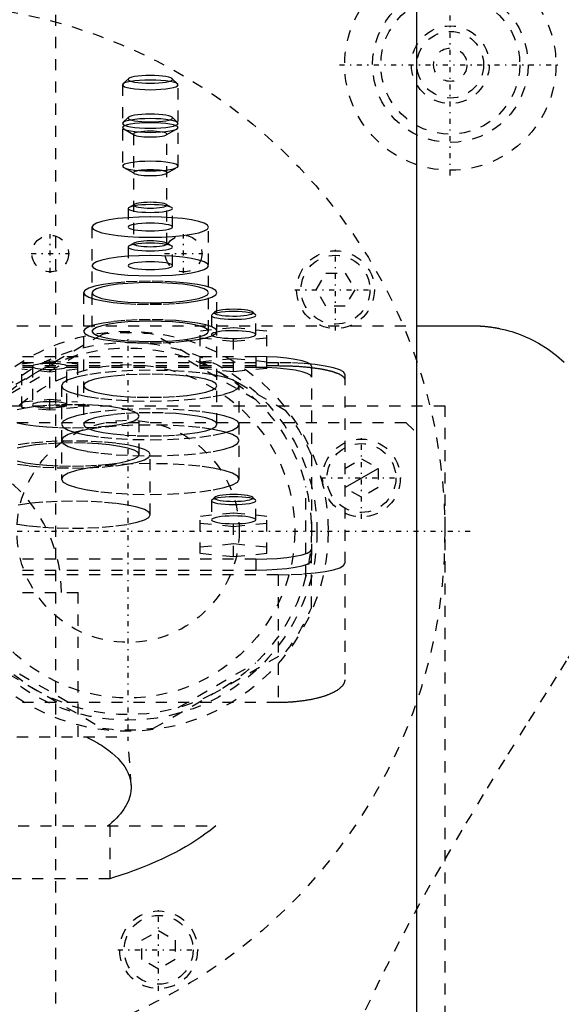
# Model space of a CAD drawing. Extents: x -120 to 120, y -136 to 719.
# Tile 8 of 11: x 9 to 58, y 257 to 346. Entities that reach past the tile are written whole.
import ezdxf

# ---------------------------------------------------------------- set-up
doc = ezdxf.new("R2010")
doc.units = 0
doc.linetypes.add('CENTER', pattern=[1.5, 0.45, -0.5, 0.05, -0.5])
doc.linetypes.add('DASHED', pattern=[2, 1, -1])
for name, color, linetype in [('AM_0', 7, 'CONTINUOUS'), ('AM_10', 7, 'CONTINUOUS'), ('AM_3', 7, 'DASHED'), ('AM_7', 7, 'CENTER')]:
    doc.layers.add(name, color=color, linetype=linetype)

msp = doc.modelspace()

# ---------------------------------------------------------------- linework, layer by layer
at = {"layer": 'AM_0', "color": 7, "linetype": 'CONTINUOUS'}
for p, q in [((45, 256.2), (45, 435.75)), ((45, 318.5), (50, 318.5))]:
    msp.add_line(p, q, dxfattribs=at)
msp.add_polyline3d([(50, 318.5, 0), (50.04, 318.5, 0), (50.121, 318.499, 0), (50.201, 318.498, 0), (50.241, 318.498, 0), (50.281, 318.497, 0), (50.362, 318.495, 0), (50.441, 318.492, 0), (50.521, 318.489, 0), (50.6, 318.485, 0), (50.679, 318.481, 0), (50.718, 318.479, 0), (50.757, 318.476, 0), (50.835, 318.471, 0), (50.912, 318.465, 0), (50.988, 318.459, 0), (51.064, 318.453, 0), (51.139, 318.446, 0), (51.176, 318.442, 0), (51.213, 318.438, 0), (51.287, 318.431, 0), (51.359, 318.423, 0), (51.395, 318.419, 0), (51.431, 318.414, 0), (51.502, 318.406, 0), (51.572, 318.397, 0), (51.606, 318.392, 0), (51.641, 318.387, 0), (51.708, 318.378, 0), (51.775, 318.368, 0), (51.841, 318.358, 0), (51.906, 318.348, 0), (51.97, 318.337, 0), (52.001, 318.332, 0), (52.032, 318.327, 0), (52.094, 318.316, 0), (52.154, 318.305, 0), (52.213, 318.294, 0), (52.271, 318.283, 0), (52.327, 318.272, 0), (52.355, 318.267, 0), (52.383, 318.261, 0), (52.437, 318.25, 0), (52.49, 318.239, 0), (52.673, 318.198, 0), (52.973, 318.126, 0), (53.257, 318.049, 0), (53.394, 318.01, 0), (53.528, 317.97, 0), (53.786, 317.887, 0), (54.033, 317.802, 0), (54.271, 317.714, 0), (54.498, 317.625, 0), (54.716, 317.534, 0), (54.822, 317.489, 0), (54.925, 317.443, 0), (55.126, 317.35, 0), (55.319, 317.257, 0), (55.412, 317.21, 0), (55.928, 316.933, 0), (56.802, 316.386, 0), (57.568, 315.812, 0), (58.251, 315.214, 0)], dxfattribs=at)
at = {"layer": 'AM_10', "color": 7, "linetype": 'CONTINUOUS'}
msp.add_line((38.5, 303.934), (41.5, 305.666), dxfattribs=at)
at = {"layer": 'AM_3', "color": 6, "linetype": 'DASHED'}
for p, q in [((12.5, -56.5), (12.5, 664.5)), ((19.031, 340.739), (18.539, 340.262)), ((23.461, 340.262), (22.969, 340.739)), ((18.5, 340.185), (18.5, 332.872)), ((23.5, 332.872), (23.5, 340.185)), ((19.031, 337.266), (18.539, 336.789)), ((23.461, 336.789), (22.969, 337.266)), ((18.61, 336.217), (19.566, 335.677)), ((22.434, 335.677), (23.39, 336.217)), ((19.5, 335.754), (19.5, 325.88)), ((22.5, 325.88), (22.5, 335.754)), ((18.61, 332.744), (19.566, 332.204)), ((22.434, 332.204), (23.39, 332.744)), ((19, 329.057), (19, 327.383)), ((19.566, 329.429), (19.088, 329.159)), ((22.912, 329.159), (22.434, 329.429)), ((23, 327.383), (23, 329.057)), ((15.75, 327.383), (15.75, 318.001)), ((26.25, 318.001), (26.25, 327.383)), ((19, 325.584), (19, 323.91)), ((19.566, 325.956), (19.088, 325.686)), ((22.912, 325.686), (22.434, 325.956)), ((23, 323.91), (23, 325.584)), ((35.94, 321.75), (36.806, 323.25)), ((36.806, 323.25), (38.538, 323.25)), ((38.538, 323.25), (39.404, 321.75)), ((36.806, 320.25), (35.94, 321.75)), ((39.404, 321.75), (38.538, 320.25)), ((15, 321.474), (15, 309.63)), ((27, 309.63), (27, 321.474)), ((38.538, 320.25), (36.806, 320.25)), ((26.5, 319.432), (26.5, 317.709)), ((26.777, 319.732), (26.531, 319.493)), ((30.469, 319.493), (30.223, 319.732)), ((30.5, 317.709), (30.5, 319.432)), ((-45, 318.5), (45, 318.5)), ((28.5, 318.32), (25.5, 318.019)), ((28.5, 314.359), (28.5, 318.32)), ((31.5, 318.019), (28.5, 318.32)), ((16.704, 317.727), (4.796, 310.852)), ((33.204, 310.852), (21.296, 317.727)), ((25.5, 314.66), (25.5, 318.019)), ((25.5, 317.417), (28.5, 317.117)), ((28.5, 317.117), (31.5, 317.417)), ((31.5, 314.66), (31.5, 318.019)), ((-30.5, 315.733), (30.5, 315.733)), ((14.491, 315.872), (7.509, 311.841)), ((30.491, 311.841), (23.509, 315.872)), ((25.5, 315.262), (28.5, 315.563)), ((28.5, 315.563), (31.5, 315.262)), ((30.5, 315.733), (30.5, 314.748)), ((-32.5, 315.182), (32.5, 315.182)), ((-32.5, 314.91), (32.5, 314.91)), ((30.5, 314.748), (-30.5, 314.748)), ((9.45, 315.089), (11.95, 315.34)), ((9.45, 311.141), (9.45, 315.089)), ((10.4, 314.839), (10.4, 311.392)), ((11.95, 315.34), (14.45, 315.089)), ((11.95, 310.891), (11.95, 315.34)), ((13.5, 311.392), (13.5, 314.839)), ((14.45, 315.089), (14.45, 311.141)), ((28.5, 314.359), (25.5, 314.66)), ((31.5, 314.66), (28.5, 314.359)), ((32.5, 315.182), (32.5, 314.91)), ((35.5, 314.865), (35.5, 297.383)), ((11.95, 314.337), (9.45, 314.588)), ((14.45, 314.588), (11.95, 314.337)), ((38.5, 314.14), (38.5, 286.634)), ((13, 313.103), (13, 304.706)), ((29, 304.706), (29, 313.103)), ((-47.497, 311.3), (47.497, 311.3)), ((9.45, 311.642), (11.95, 311.893)), ((11.95, 310.891), (9.45, 311.141)), ((11.95, 311.893), (14.45, 311.642)), ((14.45, 311.141), (11.95, 310.891)), ((47.497, 311.3), (47.497, 218.3)), ((20, 306.91), (20, 310.357)), ((-43, 309.8), (44, 309.8)), ((44, 309.8), (45, 308.8)), ((21, 301.494), (21, 306.91)), ((38.5, 305.666), (40, 306.532)), ((40, 306.532), (41.5, 305.666)), ((41.5, 305.666), (41.5, 303.934)), ((35, 295.969), (35, 304.031)), ((40, 303.068), (38.5, 303.934)), ((41.5, 303.934), (40, 303.068)), ((26.5, 302.756), (26.5, 301.032)), ((26.777, 303.056), (26.531, 302.817)), ((30.469, 302.817), (30.223, 303.056)), ((30.5, 301.032), (30.5, 302.756)), ((28.5, 301.643), (25.5, 301.342)), ((25.5, 297.99), (25.5, 301.342)), ((28.5, 297.689), (28.5, 301.643)), ((31.5, 301.342), (28.5, 301.643)), ((31.5, 297.99), (31.5, 301.342)), ((25.5, 300.741), (28.5, 300.44)), ((28.5, 300.44), (31.5, 300.741)), ((25.5, 298.591), (28.5, 298.892)), ((28.5, 298.892), (31.5, 298.591)), ((28.5, 297.689), (25.5, 297.99)), ((31.5, 297.99), (28.5, 297.689)), ((35.5, 293.125), (35.5, 298.368)), ((30.5, 297.5), (-30.5, 297.5)), ((30.5, 297.5), (30.5, 296.515)), ((32.5, 296.081), (-32.5, 296.081)), ((-30.5, 296.515), (30.5, 296.515)), ((32.5, 296.081), (32.5, 284.586)), ((-14.5, 294.5), (14.5, 294.5)), ((14.5, 281.5), (14.5, 294.5)), ((4.796, 289.148), (16.704, 282.273)), ((21.296, 282.273), (33.204, 289.148)), ((7.509, 288.159), (14.491, 284.128)), ((23.509, 284.128), (30.491, 288.159)), ((32.5, 284.586), (-32.5, 284.586)), ((-19, 281.5), (19, 281.5)), ((19.272, 277.154), (19, 281.5)), ((-26.891, 273.5), (26.891, 273.5)), ((17.375, 273.5), (17.375, 268.733)), ((17.375, 268.733), (-17.375, 268.733)), ((20.25, 263.194), (21.75, 264.06)), ((21.75, 264.06), (23.25, 263.194)), ((20.25, 261.462), (20.25, 263.194)), ((23.25, 263.194), (23.25, 261.462)), ((21.75, 260.596), (20.25, 261.462)), ((23.25, 261.462), (21.75, 260.596))]:
    msp.add_line(p, q, dxfattribs=at)
for points in [[(18.5, 340.185), (18.548, 340.101), (18.69, 340.019), (18.921, 339.944), (19.232, 339.878), (19.611, 339.824), (20.043, 339.784), (20.512, 339.76), (21, 339.751), (21.488, 339.76), (21.957, 339.784), (22.389, 339.824), (22.768, 339.878), (23.079, 339.944), (23.31, 340.019), (23.452, 340.101), (23.5, 340.185), (23.452, 340.27), (23.31, 340.352), (23.079, 340.427), (22.768, 340.492), (22.389, 340.546), (21.957, 340.586), (21.488, 340.611), (21, 340.619), (20.512, 340.611), (20.043, 340.586), (19.611, 340.546), (19.232, 340.492), (18.921, 340.427), (18.69, 340.352), (18.548, 340.27)], [(19, 340.678), (19.038, 340.61), (19.152, 340.545), (19.337, 340.485), (19.586, 340.432), (19.889, 340.389), (20.235, 340.357), (20.61, 340.337), (21, 340.33), (21.39, 340.337), (21.765, 340.357), (22.111, 340.389), (22.414, 340.432), (22.663, 340.485), (22.848, 340.545), (22.962, 340.61), (23, 340.678), (22.962, 340.746), (22.848, 340.811), (22.663, 340.871), (22.414, 340.923), (22.111, 340.967), (21.765, 340.999), (21.39, 341.018), (21, 341.025), (20.61, 341.018), (20.235, 340.999), (19.889, 340.967), (19.586, 340.923), (19.337, 340.871), (19.152, 340.811), (19.038, 340.746)], [(18.5, 336.712), (18.548, 336.628), (18.69, 336.546), (18.921, 336.471), (19.232, 336.405), (19.611, 336.351), (20.043, 336.311), (20.512, 336.287), (21, 336.278), (21.488, 336.287), (21.957, 336.311), (22.389, 336.351), (22.768, 336.405), (23.079, 336.471), (23.31, 336.546), (23.452, 336.628), (23.5, 336.712), (23.452, 336.797), (23.31, 336.879), (23.079, 336.954), (22.768, 337.019), (22.389, 337.073), (21.957, 337.113), (21.488, 337.138), (21, 337.147), (20.512, 337.138), (20.043, 337.113), (19.611, 337.073), (19.232, 337.019), (18.921, 336.954), (18.69, 336.879), (18.548, 336.797)], [(18.5, 336.345), (18.548, 336.26), (18.69, 336.178), (18.921, 336.103), (19.232, 336.038), (19.611, 335.984), (20.043, 335.944), (20.512, 335.919), (21, 335.911), (21.488, 335.919), (21.957, 335.944), (22.389, 335.984), (22.768, 336.038), (23.079, 336.103), (23.31, 336.178), (23.452, 336.26), (23.5, 336.345), (23.452, 336.429), (23.31, 336.511), (23.079, 336.586), (22.768, 336.652), (22.389, 336.706), (21.957, 336.746), (21.488, 336.77), (21, 336.779), (20.512, 336.77), (20.043, 336.746), (19.611, 336.706), (19.232, 336.652), (18.921, 336.586), (18.69, 336.511), (18.548, 336.429)], [(19, 337.205), (19.038, 337.137), (19.152, 337.072), (19.337, 337.012), (19.586, 336.959), (19.889, 336.916), (20.235, 336.884), (20.61, 336.864), (21, 336.858), (21.39, 336.864), (21.765, 336.884), (22.111, 336.916), (22.414, 336.959), (22.663, 337.012), (22.848, 337.072), (22.962, 337.137), (23, 337.205), (22.962, 337.273), (22.848, 337.338), (22.663, 337.398), (22.414, 337.45), (22.111, 337.494), (21.765, 337.526), (21.39, 337.545), (21, 337.552), (20.61, 337.545), (20.235, 337.526), (19.889, 337.494), (19.586, 337.45), (19.337, 337.398), (19.152, 337.338), (19.038, 337.273)], [(19.5, 335.754), (19.529, 335.703), (19.614, 335.654), (19.753, 335.609), (19.939, 335.57), (20.167, 335.537), (20.426, 335.513), (20.707, 335.498), (21, 335.493), (21.293, 335.498), (21.574, 335.513), (21.833, 335.537), (22.061, 335.57), (22.247, 335.609), (22.386, 335.654), (22.471, 335.703), (22.5, 335.754), (22.471, 335.805), (22.386, 335.853), (22.247, 335.898), (22.061, 335.938), (21.833, 335.97), (21.574, 335.994), (21.293, 336.009), (21, 336.014), (20.707, 336.009), (20.426, 335.994), (20.167, 335.97), (19.939, 335.938), (19.753, 335.898), (19.614, 335.853), (19.529, 335.805)], [(18.5, 332.872), (18.548, 332.787), (18.69, 332.706), (18.921, 332.63), (19.232, 332.565), (19.611, 332.511), (20.043, 332.471), (20.512, 332.446), (21, 332.438), (21.488, 332.446), (21.957, 332.471), (22.389, 332.511), (22.768, 332.565), (23.079, 332.63), (23.31, 332.706), (23.452, 332.787), (23.5, 332.872), (23.452, 332.956), (23.31, 333.038), (23.079, 333.113), (22.768, 333.179), (22.389, 333.233), (21.957, 333.273), (21.488, 333.297), (21, 333.306), (20.512, 333.297), (20.043, 333.273), (19.611, 333.233), (19.232, 333.179), (18.921, 333.113), (18.69, 333.038), (18.548, 332.956)], [(19.5, 332.281), (19.529, 332.23), (19.614, 332.181), (19.753, 332.136), (19.939, 332.097), (20.167, 332.064), (20.426, 332.04), (20.707, 332.025), (21, 332.02), (21.293, 332.025), (21.574, 332.04), (21.833, 332.064), (22.061, 332.097), (22.247, 332.136), (22.386, 332.181), (22.471, 332.23), (22.5, 332.281), (22.471, 332.332), (22.386, 332.38), (22.247, 332.425), (22.061, 332.465), (21.833, 332.497), (21.574, 332.521), (21.293, 332.536), (21, 332.541), (20.707, 332.536), (20.426, 332.521), (20.167, 332.497), (19.939, 332.465), (19.753, 332.425), (19.614, 332.38), (19.529, 332.332)], [(19, 329.057), (19.038, 328.989), (19.152, 328.924), (19.337, 328.864), (19.586, 328.811), (19.889, 328.768), (20.235, 328.736), (20.61, 328.716), (21, 328.71), (21.39, 328.716), (21.765, 328.736), (22.111, 328.768), (22.414, 328.811), (22.663, 328.864), (22.848, 328.924), (22.962, 328.989), (23, 329.057), (22.962, 329.125), (22.848, 329.19), (22.663, 329.25), (22.414, 329.303), (22.111, 329.346), (21.765, 329.378), (21.39, 329.398), (21, 329.404), (20.61, 329.398), (20.235, 329.378), (19.889, 329.346), (19.586, 329.303), (19.337, 329.25), (19.152, 329.19), (19.038, 329.125)], [(19.5, 329.352), (19.529, 329.302), (19.614, 329.253), (19.753, 329.208), (19.939, 329.168), (20.167, 329.136), (20.426, 329.112), (20.707, 329.097), (21, 329.092), (21.293, 329.097), (21.574, 329.112), (21.833, 329.136), (22.061, 329.168), (22.247, 329.208), (22.386, 329.253), (22.471, 329.302), (22.5, 329.352), (22.471, 329.403), (22.386, 329.452), (22.247, 329.497), (22.061, 329.537), (21.833, 329.569), (21.574, 329.593), (21.293, 329.608), (21, 329.613), (20.707, 329.608), (20.426, 329.593), (20.167, 329.569), (19.939, 329.537), (19.753, 329.497), (19.614, 329.452), (19.529, 329.403)], [(15.75, 327.383), (15.851, 327.205), (16.15, 327.034), (16.635, 326.876), (17.288, 326.738), (18.083, 326.625), (18.991, 326.541), (19.976, 326.489), (21, 326.471), (22.024, 326.489), (23.009, 326.541), (23.917, 326.625), (24.712, 326.738), (25.365, 326.876), (25.85, 327.034), (26.149, 327.205), (26.25, 327.383), (26.149, 327.561), (25.85, 327.732), (25.365, 327.889), (24.712, 328.028), (23.917, 328.141), (23.009, 328.225), (22.024, 328.277), (21, 328.295), (19.976, 328.277), (18.991, 328.225), (18.083, 328.141), (17.288, 328.028), (16.635, 327.889), (16.15, 327.732), (15.851, 327.561)], [(19, 327.383), (19.038, 327.315), (19.152, 327.25), (19.337, 327.19), (19.586, 327.137), (19.889, 327.094), (20.235, 327.062), (20.61, 327.042), (21, 327.036), (21.39, 327.042), (21.765, 327.062), (22.111, 327.094), (22.414, 327.137), (22.663, 327.19), (22.848, 327.25), (22.962, 327.315), (23, 327.383), (22.962, 327.451), (22.848, 327.516), (22.663, 327.576), (22.414, 327.628), (22.111, 327.672), (21.765, 327.704), (21.39, 327.723), (21, 327.73), (20.61, 327.723), (20.235, 327.704), (19.889, 327.672), (19.586, 327.628), (19.337, 327.576), (19.152, 327.516), (19.038, 327.451)], [(19.5, 325.88), (19.529, 325.829), (19.614, 325.78), (19.753, 325.735), (19.939, 325.695), (20.167, 325.663), (20.426, 325.639), (20.707, 325.624), (21, 325.619), (21.293, 325.624), (21.574, 325.639), (21.833, 325.663), (22.061, 325.695), (22.247, 325.735), (22.386, 325.78), (22.471, 325.829), (22.5, 325.88), (22.471, 325.93), (22.386, 325.979), (22.247, 326.024), (22.061, 326.064), (21.833, 326.096), (21.574, 326.12), (21.293, 326.135), (21, 326.14), (20.707, 326.135), (20.426, 326.12), (20.167, 326.096), (19.939, 326.064), (19.753, 326.024), (19.614, 325.979), (19.529, 325.93)], [(19, 325.584), (19.038, 325.516), (19.152, 325.451), (19.337, 325.391), (19.586, 325.339), (19.889, 325.295), (20.235, 325.263), (20.61, 325.243), (21, 325.237), (21.39, 325.243), (21.765, 325.263), (22.111, 325.295), (22.414, 325.339), (22.663, 325.391), (22.848, 325.451), (22.962, 325.516), (23, 325.584), (22.962, 325.652), (22.848, 325.717), (22.663, 325.777), (22.414, 325.83), (22.111, 325.873), (21.765, 325.905), (21.39, 325.925), (21, 325.931), (20.61, 325.925), (20.235, 325.905), (19.889, 325.873), (19.586, 325.83), (19.337, 325.777), (19.152, 325.717), (19.038, 325.652)], [(15.75, 323.91), (15.851, 323.732), (16.15, 323.561), (16.635, 323.403), (17.288, 323.265), (18.083, 323.152), (18.991, 323.068), (19.976, 323.016), (21, 322.998), (22.024, 323.016), (23.009, 323.068), (23.917, 323.152), (24.712, 323.265), (25.365, 323.403), (25.85, 323.561), (26.149, 323.732), (26.25, 323.91), (26.149, 324.088), (25.85, 324.259), (25.365, 324.416), (24.712, 324.555), (23.917, 324.668), (23.009, 324.752), (22.024, 324.804), (21, 324.822), (19.976, 324.804), (18.991, 324.752), (18.083, 324.668), (17.288, 324.555), (16.635, 324.416), (16.15, 324.259), (15.851, 324.088)], [(19, 323.91), (19.038, 323.842), (19.152, 323.777), (19.337, 323.717), (19.586, 323.664), (19.889, 323.621), (20.235, 323.589), (20.61, 323.569), (21, 323.563), (21.39, 323.569), (21.765, 323.589), (22.111, 323.621), (22.414, 323.664), (22.663, 323.717), (22.848, 323.777), (22.962, 323.842), (23, 323.91), (22.962, 323.978), (22.848, 324.043), (22.663, 324.103), (22.414, 324.155), (22.111, 324.199), (21.765, 324.231), (21.39, 324.251), (21, 324.257), (20.61, 324.251), (20.235, 324.231), (19.889, 324.199), (19.586, 324.155), (19.337, 324.103), (19.152, 324.043), (19.038, 323.978)], [(15, 321.474), (15.115, 321.271), (15.457, 321.075), (16.011, 320.895), (16.757, 320.737), (17.667, 320.608), (18.704, 320.511), (19.829, 320.452), (21, 320.432), (22.171, 320.452), (23.296, 320.511), (24.333, 320.608), (25.243, 320.737), (25.989, 320.895), (26.543, 321.075), (26.885, 321.271), (27, 321.474), (26.885, 321.677), (26.543, 321.873), (25.989, 322.053), (25.243, 322.211), (24.333, 322.34), (23.296, 322.437), (22.171, 322.496), (21, 322.516), (19.829, 322.496), (18.704, 322.437), (17.667, 322.34), (16.757, 322.211), (16.011, 322.053), (15.457, 321.873), (15.115, 321.677)], [(15.75, 321.474), (15.851, 321.296), (16.15, 321.125), (16.635, 320.968), (17.288, 320.829), (18.083, 320.716), (18.991, 320.632), (19.976, 320.58), (21, 320.562), (22.024, 320.58), (23.009, 320.632), (23.917, 320.716), (24.712, 320.829), (25.365, 320.968), (25.85, 321.125), (26.149, 321.296), (26.25, 321.474), (26.149, 321.652), (25.85, 321.823), (25.365, 321.981), (24.712, 322.119), (23.917, 322.232), (23.009, 322.316), (22.024, 322.368), (21, 322.386), (19.976, 322.368), (18.991, 322.316), (18.083, 322.232), (17.288, 322.119), (16.635, 321.981), (16.15, 321.823), (15.851, 321.652)], [(15, 318.001), (15.115, 317.798), (15.457, 317.602), (16.011, 317.422), (16.757, 317.264), (17.667, 317.135), (18.704, 317.038), (19.829, 316.979), (21, 316.959), (22.171, 316.979), (23.296, 317.038), (24.333, 317.135), (25.243, 317.264), (25.989, 317.422), (26.543, 317.602), (26.885, 317.798), (27, 318.001), (26.885, 318.204), (26.543, 318.4), (25.989, 318.58), (25.243, 318.738), (24.333, 318.867), (23.296, 318.964), (22.171, 319.023), (21, 319.043), (19.829, 319.023), (18.704, 318.964), (17.667, 318.867), (16.757, 318.738), (16.011, 318.58), (15.457, 318.4), (15.115, 318.204)], [(15.75, 318.001), (15.851, 317.823), (16.15, 317.652), (16.635, 317.495), (17.288, 317.356), (18.083, 317.243), (18.991, 317.159), (19.976, 317.107), (21, 317.089), (22.024, 317.107), (23.009, 317.159), (23.917, 317.243), (24.712, 317.356), (25.365, 317.495), (25.85, 317.652), (26.149, 317.823), (26.25, 318.001), (26.149, 318.179), (25.85, 318.35), (25.365, 318.508), (24.712, 318.646), (23.917, 318.759), (23.009, 318.843), (22.024, 318.895), (21, 318.913), (19.976, 318.895), (18.991, 318.843), (18.083, 318.759), (17.288, 318.646), (16.635, 318.508), (16.15, 318.35), (15.851, 318.179)], [(13.5, 314.839), (13.47, 314.891), (13.382, 314.942), (13.239, 314.988), (13.046, 315.029), (12.811, 315.062), (12.543, 315.087), (12.252, 315.103), (11.95, 315.108), (11.648, 315.103), (11.357, 315.087), (11.089, 315.062), (10.854, 315.029), (10.661, 314.988), (10.518, 314.942), (10.43, 314.891), (10.4, 314.839), (10.43, 314.786), (10.518, 314.736), (10.661, 314.689), (10.854, 314.648), (11.089, 314.615), (11.357, 314.59), (11.648, 314.575), (11.95, 314.57), (12.252, 314.575), (12.543, 314.59), (12.811, 314.615), (13.046, 314.648), (13.239, 314.689), (13.382, 314.736), (13.47, 314.786)], [(13, 313.103), (13.154, 312.832), (13.609, 312.572), (14.348, 312.331), (15.343, 312.121), (16.555, 311.948), (17.939, 311.82), (19.439, 311.741), (21, 311.714), (22.561, 311.741), (24.061, 311.82), (25.445, 311.948), (26.657, 312.121), (27.652, 312.331), (28.391, 312.572), (28.846, 312.832), (29, 313.103), (28.846, 313.374), (28.391, 313.635), (27.652, 313.875), (26.657, 314.085), (25.445, 314.258), (24.061, 314.387), (22.561, 314.466), (21, 314.492), (19.439, 314.466), (17.939, 314.387), (16.555, 314.258), (15.343, 314.085), (14.348, 313.875), (13.609, 313.635), (13.154, 313.374)], [(15, 313.103), (15.115, 312.9), (15.457, 312.704), (16.011, 312.524), (16.757, 312.366), (17.667, 312.237), (18.704, 312.141), (19.829, 312.081), (21, 312.061), (22.171, 312.081), (23.296, 312.141), (24.333, 312.237), (25.243, 312.366), (25.989, 312.524), (26.543, 312.704), (26.885, 312.9), (27, 313.103), (26.885, 313.306), (26.543, 313.502), (25.989, 313.682), (25.243, 313.84), (24.333, 313.969), (23.296, 314.066), (22.171, 314.125), (21, 314.145), (19.829, 314.125), (18.704, 314.066), (17.667, 313.969), (16.757, 313.84), (16.011, 313.682), (15.457, 313.502), (15.115, 313.306)], [(13.5, 311.392), (13.47, 311.444), (13.382, 311.495), (13.239, 311.541), (13.046, 311.582), (12.811, 311.616), (12.543, 311.641), (12.252, 311.656), (11.95, 311.661), (11.648, 311.656), (11.357, 311.641), (11.089, 311.616), (10.854, 311.582), (10.661, 311.541), (10.518, 311.495), (10.43, 311.444), (10.4, 311.392), (10.43, 311.339), (10.518, 311.289), (10.661, 311.242), (10.854, 311.202), (11.089, 311.168), (11.357, 311.143), (11.648, 311.128), (11.95, 311.123), (12.252, 311.128), (12.543, 311.143), (12.811, 311.168), (13.046, 311.202), (13.239, 311.242), (13.382, 311.289), (13.47, 311.339)], [(13, 309.63), (13.154, 309.359), (13.609, 309.099), (14.348, 308.858), (15.343, 308.648), (16.555, 308.475), (17.939, 308.347), (19.439, 308.268), (21, 308.241), (22.561, 308.268), (24.061, 308.347), (25.445, 308.475), (26.657, 308.648), (27.652, 308.858), (28.391, 309.099), (28.846, 309.359), (29, 309.63), (28.846, 309.901), (28.391, 310.162), (27.652, 310.402), (26.657, 310.613), (25.445, 310.785), (24.061, 310.914), (22.561, 310.993), (21, 311.019), (19.439, 310.993), (17.939, 310.914), (16.555, 310.785), (15.343, 310.613), (14.348, 310.402), (13.609, 310.162), (13.154, 309.901)], [(15, 309.63), (15.115, 309.427), (15.457, 309.231), (16.011, 309.051), (16.757, 308.893), (17.667, 308.764), (18.704, 308.668), (19.829, 308.608), (21, 308.588), (22.171, 308.608), (23.296, 308.668), (24.333, 308.764), (25.243, 308.893), (25.989, 309.051), (26.543, 309.231), (26.885, 309.427), (27, 309.63), (26.885, 309.833), (26.543, 310.029), (25.989, 310.209), (25.243, 310.367), (24.333, 310.496), (23.296, 310.593), (22.171, 310.652), (21, 310.672), (19.829, 310.652), (18.704, 310.593), (17.667, 310.496), (16.757, 310.367), (16.011, 310.209), (15.457, 310.029), (15.115, 309.833)], [(13, 308.179), (13.154, 307.908), (13.609, 307.648), (14.348, 307.408), (15.343, 307.197), (16.555, 307.024), (17.939, 306.896), (19.439, 306.817), (21, 306.79), (22.561, 306.817), (24.061, 306.896), (25.445, 307.024), (26.657, 307.197), (27.652, 307.408), (28.391, 307.648), (28.846, 307.908), (29, 308.179), (28.846, 308.45), (28.391, 308.711), (27.652, 308.951), (26.657, 309.162), (25.445, 309.334), (24.061, 309.463), (22.561, 309.542), (21, 309.568), (19.439, 309.542), (17.939, 309.463), (16.555, 309.334), (15.343, 309.162), (14.348, 308.951), (13.609, 308.711), (13.154, 308.45)], [(13, 304.706), (13.154, 304.435), (13.609, 304.175), (14.348, 303.935), (15.343, 303.724), (16.555, 303.551), (17.939, 303.423), (19.439, 303.344), (21, 303.317), (22.561, 303.344), (24.061, 303.423), (25.445, 303.551), (26.657, 303.724), (27.652, 303.935), (28.391, 304.175), (28.846, 304.435), (29, 304.706), (28.846, 304.977), (28.391, 305.238), (27.652, 305.478), (26.657, 305.689), (25.445, 305.861), (24.061, 305.99), (22.561, 306.069), (21, 306.096), (19.439, 306.069), (17.939, 305.99), (16.555, 305.861), (15.343, 305.689), (14.348, 305.478), (13.609, 305.238), (13.154, 304.977)], [(30.5, 302.756), (30.462, 302.824), (30.348, 302.889), (30.163, 302.949), (29.914, 303.001), (29.611, 303.045), (29.265, 303.077), (28.89, 303.096), (28.5, 303.103), (28.11, 303.096), (27.735, 303.077), (27.389, 303.045), (27.086, 303.001), (26.837, 302.949), (26.652, 302.889), (26.538, 302.824), (26.5, 302.756), (26.538, 302.688), (26.652, 302.623), (26.837, 302.563), (27.086, 302.51), (27.389, 302.467), (27.735, 302.435), (28.11, 302.415), (28.5, 302.408), (28.89, 302.415), (29.265, 302.435), (29.611, 302.467), (29.914, 302.51), (30.163, 302.563), (30.348, 302.623), (30.462, 302.688)]]:
    msp.add_lwpolyline(points, close=True, dxfattribs=at)
for points in [[(28.5, 319.982), (28.142, 319.976), (27.798, 319.957), (27.485, 319.926), (27.214, 319.885), (26.998, 319.834)], [(30.223, 319.732), (30.128, 319.79), (29.968, 319.844), (29.751, 319.891), (29.484, 319.93), (29.179, 319.959), (28.846, 319.976), (28.5, 319.982)], [(26.531, 319.493), (26.5, 319.431), (26.533, 319.369), (26.63, 319.309), (26.786, 319.253), (26.998, 319.203)], [(28.5, 319.78), (28.104, 319.773), (27.725, 319.752), (27.375, 319.719), (27.07, 319.675), (26.822, 319.621), (26.64, 319.56), (26.531, 319.493)], [(26.777, 319.732), (26.75, 319.678), (26.779, 319.624), (26.862, 319.571), (26.999, 319.522)], [(26.998, 319.834), (26.861, 319.785), (26.777, 319.732)], [(26.998, 319.203), (27.294, 319.155), (27.637, 319.119), (28.016, 319.095), (28.415, 319.085), (28.817, 319.089), (29.206, 319.107), (29.567, 319.138), (29.884, 319.181), (30.145, 319.235), (30.34, 319.296), (30.459, 319.363), (30.5, 319.432)], [(26.999, 319.522), (27.205, 319.474), (27.463, 319.434), (27.761, 319.403), (28.089, 319.383), (28.432, 319.375), (28.778, 319.378), (29.114, 319.394), (29.425, 319.42), (29.7, 319.457), (29.927, 319.503), (30.099, 319.555), (30.208, 319.612), (30.25, 319.672), (30.223, 319.732)], [(30.5, 319.432), (30.462, 319.5), (30.348, 319.565), (30.163, 319.625), (29.914, 319.678), (29.611, 319.721), (29.265, 319.753), (28.89, 319.773), (28.5, 319.78)], [(28.5, 318.056), (28.12, 318.05), (27.754, 318.031), (27.416, 318.001), (27.116, 317.96), (26.867, 317.909), (26.678, 317.852), (26.554, 317.789), (26.502, 317.724), (26.522, 317.657), (26.614, 317.593), (26.775, 317.533), (26.998, 317.479)], [(26.998, 317.479), (27.29, 317.432), (27.63, 317.396), (28.004, 317.372), (28.398, 317.362), (28.796, 317.365), (29.182, 317.382), (29.541, 317.412), (29.859, 317.454), (30.123, 317.506), (30.322, 317.566), (30.45, 317.631), (30.499, 317.7), (30.47, 317.769), (30.362, 317.836), (30.18, 317.897), (29.932, 317.951), (29.627, 317.996), (29.277, 318.029), (28.896, 318.049), (28.5, 318.056)], [(35.5, 314.865), (35.404, 315.034), (35.119, 315.197), (34.657, 315.347), (34.036, 315.479), (33.278, 315.587), (32.413, 315.667), (31.475, 315.716), (30.5, 315.733)], [(35.5, 313.88), (35.404, 314.049), (35.119, 314.212), (34.657, 314.362), (34.036, 314.494), (33.278, 314.602), (32.413, 314.682), (31.475, 314.732), (30.5, 314.748)], [(38.5, 314.14), (38.385, 314.344), (38.043, 314.539), (37.489, 314.719), (36.743, 314.877), (35.833, 315.007), (34.796, 315.103), (33.671, 315.162), (32.5, 315.182)], [(9.011, 309.778), (9.757, 309.62), (10.667, 309.491), (11.704, 309.394), (12.829, 309.335), (14, 309.315), (15.171, 309.335), (16.296, 309.394), (17.333, 309.491), (18.243, 309.62), (18.989, 309.778), (19.543, 309.958), (19.885, 310.154), (20, 310.357), (19.885, 310.56), (19.543, 310.756), (18.989, 310.936), (18.243, 311.094), (17.333, 311.223), (16.296, 311.32), (15.171, 311.379), (14, 311.399), (12.829, 311.379), (11.704, 311.32), (10.667, 311.223), (9.757, 311.094), (9.011, 310.936)], [(9.011, 306.331), (9.757, 306.173), (10.667, 306.044), (11.704, 305.948), (12.829, 305.888), (14, 305.868), (15.171, 305.888), (16.296, 305.948), (17.333, 306.044), (18.243, 306.173), (18.989, 306.331), (19.543, 306.511), (19.885, 306.707), (20, 306.91), (19.885, 307.113), (19.543, 307.309), (18.989, 307.489), (18.243, 307.647), (17.333, 307.777), (16.296, 307.873), (15.171, 307.932), (14, 307.952), (12.829, 307.932), (11.704, 307.873), (10.667, 307.777), (9.757, 307.647), (9.011, 307.489)], [(9.05, 306.051), (10.111, 305.9), (11.321, 305.787), (12.634, 305.718), (14, 305.695), (15.366, 305.718), (16.679, 305.787), (17.889, 305.9), (18.95, 306.051), (19.82, 306.235), (20.467, 306.445), (20.865, 306.673), (21, 306.91), (20.865, 307.147), (20.467, 307.375), (19.82, 307.586), (18.95, 307.77), (17.889, 307.921), (16.679, 308.033), (15.366, 308.102), (14, 308.126), (12.634, 308.102), (11.321, 308.033), (10.111, 307.921), (9.05, 307.77)], [(26.777, 303.056), (26.75, 302.996), (26.79, 302.937), (26.895, 302.881), (27.061, 302.829), (27.282, 302.784), (27.549, 302.747), (27.853, 302.72), (28.181, 302.703), (28.521, 302.698), (28.861, 302.705), (29.187, 302.722), (29.487, 302.751), (29.749, 302.789), (29.963, 302.835), (30.122, 302.888), (30.219, 302.945), (30.25, 303.004), (30.215, 303.063), (30.114, 303.12), (29.951, 303.172), (29.734, 303.217), (29.469, 303.255), (29.167, 303.283), (28.84, 303.3), (28.5, 303.306)], [(28.5, 303.306), (28.154, 303.3), (27.821, 303.282), (27.516, 303.253), (27.249, 303.214), (27.032, 303.167), (26.872, 303.114), (26.777, 303.056)], [(9.05, 300.634), (10.111, 300.483), (11.321, 300.371), (12.634, 300.302), (14, 300.278), (15.366, 300.302), (16.679, 300.371), (17.889, 300.483), (18.95, 300.634), (19.82, 300.819), (20.467, 301.029), (20.865, 301.257), (21, 301.494), (20.865, 301.731), (20.467, 301.959), (19.82, 302.169), (18.95, 302.353), (17.889, 302.505), (16.679, 302.617), (15.366, 302.686), (14, 302.71), (12.634, 302.686), (11.321, 302.617), (10.111, 302.505), (9.05, 302.353)], [(28.5, 301.38), (28.11, 301.373), (27.735, 301.353), (27.389, 301.321), (27.086, 301.278), (26.837, 301.225), (26.652, 301.165), (26.538, 301.1), (26.5, 301.032)], [(26.5, 301.032), (26.538, 300.965), (26.652, 300.899), (26.837, 300.839), (27.086, 300.787), (27.389, 300.744), (27.735, 300.711), (28.11, 300.692), (28.5, 300.685), (28.89, 300.692), (29.265, 300.711), (29.611, 300.744), (29.914, 300.787), (30.163, 300.839), (30.348, 300.899), (30.462, 300.965), (30.5, 301.032), (30.462, 301.1), (30.348, 301.165), (30.163, 301.225), (29.914, 301.278), (29.611, 301.321), (29.265, 301.353), (28.89, 301.373), (28.5, 301.38)], [(30.5, 297.5), (31.475, 297.517), (32.413, 297.566), (33.278, 297.646), (34.036, 297.754), (34.657, 297.886), (35.119, 298.036), (35.404, 298.199), (35.5, 298.368)], [(30.5, 296.515), (31.475, 296.532), (32.413, 296.581), (33.278, 296.662), (34.036, 296.769), (34.657, 296.901), (35.119, 297.051), (35.404, 297.214), (35.5, 297.383)], [(32.5, 296.081), (33.671, 296.101), (34.796, 296.16), (35.833, 296.257), (36.743, 296.386), (37.489, 296.544), (38.043, 296.724), (38.385, 296.92), (38.5, 297.123)]]:
    msp.add_lwpolyline(points, dxfattribs=at)
for points in [[(32.5, 314.91, 0), (32.542, 314.91, 0), (32.626, 314.909, 0), (32.711, 314.909, 0), (32.753, 314.909, 0), (32.795, 314.908, 0), (32.881, 314.907, 0), (32.966, 314.906, 0), (33.052, 314.904, 0), (33.137, 314.903, 0), (33.223, 314.901, 0), (33.266, 314.9, 0), (33.309, 314.898, 0), (33.396, 314.896, 0), (33.482, 314.893, 0), (33.568, 314.89, 0), (33.654, 314.887, 0), (33.74, 314.883, 0), (33.783, 314.881, 0), (33.826, 314.879, 0), (33.912, 314.875, 0), (33.998, 314.87, 0), (34.041, 314.868, 0), (34.083, 314.866, 0), (34.168, 314.861, 0), (34.253, 314.855, 0), (34.296, 314.853, 0), (34.338, 314.85, 0), (34.422, 314.844, 0), (34.506, 314.838, 0), (34.59, 314.832, 0), (34.673, 314.825, 0), (34.756, 314.818, 0), (34.797, 314.815, 0), (34.838, 314.811, 0), (34.919, 314.804, 0), (35.001, 314.796, 0), (35.081, 314.789, 0), (35.161, 314.781, 0), (35.24, 314.772, 0), (35.28, 314.768, 0), (35.319, 314.764, 0), (35.397, 314.755, 0), (35.474, 314.746, 0), (35.551, 314.737, 0), (35.626, 314.727, 0), (35.701, 314.717, 0), (35.738, 314.713, 0), (35.775, 314.708, 0), (35.849, 314.697, 0), (35.921, 314.687, 0), (35.992, 314.677, 0), (36.063, 314.666, 0), (36.133, 314.655, 0), (36.167, 314.65, 0), (36.201, 314.644, 0), (36.269, 314.633, 0), (36.336, 314.621, 0), (36.401, 314.61, 0), (36.466, 314.598, 0), (36.529, 314.586, 0), (36.561, 314.58, 0), (36.592, 314.574, 0), (36.653, 314.562, 0), (36.714, 314.55, 0), (36.743, 314.544, 0), (36.773, 314.537, 0), (36.832, 314.525, 0), (36.89, 314.512, 0), (36.918, 314.505, 0), (36.947, 314.499, 0), (37.004, 314.485, 0), (37.06, 314.472, 0), (37.115, 314.458, 0), (37.17, 314.444, 0), (37.224, 314.43, 0), (37.25, 314.423, 0), (37.277, 314.415, 0), (37.329, 314.401, 0), (37.38, 314.386, 0), (37.43, 314.371, 0), (37.48, 314.356, 0), (37.528, 314.34, 0), (37.552, 314.332, 0), (37.576, 314.325, 0), (37.622, 314.309, 0), (37.668, 314.293, 0), (37.712, 314.277, 0), (37.755, 314.26, 0), (37.797, 314.244, 0), (37.818, 314.236, 0), (37.839, 314.227, 0), (37.878, 314.211, 0), (37.917, 314.194, 0), (37.955, 314.177, 0), (37.991, 314.16, 0), (38.026, 314.142, 0), (38.044, 314.134, 0), (38.06, 314.125, 0), (38.093, 314.107, 0), (38.125, 314.09, 0), (38.155, 314.072, 0), (38.184, 314.054, 0), (38.212, 314.036, 0), (38.225, 314.027, 0), (38.238, 314.018, 0), (38.264, 314, 0), (38.288, 313.982, 0), (38.299, 313.973, 0), (38.31, 313.964, 0), (38.332, 313.946, 0), (38.352, 313.928, 0), (38.361, 313.919, 0), (38.371, 313.909, 0), (38.388, 313.891, 0), (38.404, 313.873, 0), (38.419, 313.854, 0), (38.433, 313.836, 0), (38.445, 313.818, 0), (38.451, 313.808, 0), (38.456, 313.799, 0), (38.466, 313.781, 0), (38.475, 313.762, 0), (38.482, 313.744, 0), (38.488, 313.726, 0), (38.493, 313.708, 0), (38.495, 313.699, 0), (38.496, 313.689, 0), (38.499, 313.671, 0), (38.5, 313.653, 0), (38.5, 313.644, 0)], [(62.647, 295.09, 0), (61.845, 293.794, 0), (60.178, 291.119, 0), (58.435, 288.339, 0), (57.538, 286.912, 0), (56.627, 285.461, 0), (54.769, 282.491, 0), (52.872, 279.435, 0), (50.953, 276.298, 0), (49.027, 273.088, 0), (47.112, 269.808, 0), (46.165, 268.143, 0), (45.227, 266.464, 0), (43.392, 263.06, 0), (41.63, 259.599, 0), (39.965, 256.079, 0)], [(38.5, 286.634, 0), (38.5, 286.62, 0), (38.499, 286.592, 0), (38.496, 286.563, 0), (38.495, 286.549, 0), (38.493, 286.535, 0), (38.488, 286.506, 0), (38.482, 286.478, 0), (38.475, 286.449, 0), (38.467, 286.42, 0), (38.457, 286.391, 0), (38.452, 286.377, 0), (38.446, 286.362, 0), (38.434, 286.333, 0), (38.42, 286.304, 0), (38.405, 286.275, 0), (38.389, 286.246, 0), (38.372, 286.217, 0), (38.363, 286.203, 0), (38.354, 286.188, 0), (38.334, 286.159, 0), (38.313, 286.13, 0), (38.301, 286.116, 0), (38.29, 286.101, 0), (38.266, 286.073, 0), (38.241, 286.044, 0), (38.228, 286.03, 0), (38.215, 286.015, 0), (38.188, 285.987, 0), (38.159, 285.958, 0), (38.129, 285.93, 0), (38.098, 285.902, 0), (38.065, 285.874, 0), (38.048, 285.86, 0), (38.032, 285.846, 0), (37.997, 285.818, 0), (37.961, 285.791, 0), (37.923, 285.764, 0), (37.885, 285.736, 0), (37.845, 285.709, 0), (37.825, 285.696, 0), (37.805, 285.683, 0), (37.763, 285.656, 0), (37.72, 285.63, 0), (37.676, 285.604, 0), (37.631, 285.578, 0), (37.584, 285.552, 0), (37.561, 285.54, 0), (37.537, 285.527, 0), (37.489, 285.502, 0), (37.44, 285.477, 0), (37.39, 285.453, 0), (37.339, 285.429, 0), (37.287, 285.405, 0), (37.261, 285.393, 0), (37.234, 285.381, 0), (37.181, 285.358, 0), (37.126, 285.335, 0), (37.071, 285.313, 0), (37.015, 285.291, 0), (36.959, 285.269, 0), (36.93, 285.258, 0), (36.902, 285.247, 0), (36.844, 285.226, 0), (36.785, 285.205, 0), (36.756, 285.195, 0), (36.726, 285.185, 0), (36.666, 285.165, 0), (36.605, 285.145, 0), (36.574, 285.135, 0), (36.543, 285.125, 0), (36.479, 285.106, 0), (36.415, 285.086, 0), (36.349, 285.067, 0), (36.283, 285.048, 0), (36.215, 285.03, 0), (36.181, 285.021, 0), (36.147, 285.012, 0), (36.077, 284.994, 0), (36.007, 284.976, 0), (35.935, 284.958, 0), (35.863, 284.941, 0), (35.79, 284.925, 0), (35.753, 284.916, 0), (35.716, 284.908, 0), (35.641, 284.892, 0), (35.565, 284.876, 0), (35.488, 284.861, 0), (35.411, 284.846, 0), (35.333, 284.831, 0), (35.294, 284.824, 0), (35.254, 284.817, 0), (35.175, 284.803, 0), (35.094, 284.79, 0), (35.014, 284.776, 0), (34.932, 284.764, 0), (34.851, 284.752, 0), (34.809, 284.746, 0), (34.768, 284.74, 0), (34.685, 284.728, 0), (34.602, 284.717, 0), (34.518, 284.707, 0), (34.434, 284.697, 0), (34.349, 284.687, 0), (34.306, 284.682, 0), (34.264, 284.678, 0), (34.178, 284.669, 0), (34.093, 284.66, 0), (34.05, 284.656, 0), (34.007, 284.653, 0), (33.921, 284.645, 0), (33.834, 284.638, 0), (33.791, 284.635, 0), (33.748, 284.631, 0), (33.661, 284.625, 0), (33.575, 284.62, 0), (33.488, 284.614, 0), (33.401, 284.61, 0), (33.315, 284.605, 0), (33.271, 284.603, 0), (33.228, 284.601, 0), (33.142, 284.598, 0), (33.055, 284.595, 0), (32.969, 284.593, 0), (32.883, 284.59, 0), (32.797, 284.589, 0), (32.755, 284.588, 0), (32.712, 284.587, 0), (32.627, 284.587, 0), (32.542, 284.586, 0), (32.5, 284.586, 0)], [(15.238, 281.5, 0), (15.449, 281.396, 0), (15.856, 281.183, 0), (16.244, 280.964, 0), (16.429, 280.852, 0), (16.61, 280.739, 0), (16.954, 280.508, 0), (17.275, 280.273, 0), (17.573, 280.034, 0), (17.847, 279.791, 0), (18.096, 279.544, 0), (18.212, 279.421, 0), (18.322, 279.296, 0), (18.522, 279.046, 0), (18.698, 278.795, 0), (18.849, 278.543, 0), (18.977, 278.292, 0), (19.08, 278.043, 0), (19.124, 277.918, 0), (19.162, 277.794, 0), (19.222, 277.541, 0), (19.261, 277.284, 0), (19.272, 277.154, 0)], [(19.272, 277.154, 0), (19.276, 277.053, 0), (19.275, 276.85, 0), (19.26, 276.646, 0), (19.247, 276.543, 0), (19.231, 276.44, 0), (19.187, 276.234, 0), (19.129, 276.027, 0), (19.057, 275.819, 0), (18.97, 275.612, 0), (18.868, 275.404, 0), (18.812, 275.301, 0), (18.752, 275.198, 0), (18.622, 274.992, 0), (18.478, 274.787, 0), (18.32, 274.583, 0), (18.148, 274.381, 0), (17.963, 274.181, 0), (17.865, 274.082, 0), (17.764, 273.984, 0), (17.553, 273.788, 0), (17.33, 273.595, 0), (17.213, 273.5, 0)], [(26.891, 273.5, 0), (26.716, 273.351, 0), (26.347, 273.054, 0), (25.954, 272.758, 0), (25.75, 272.61, 0), (25.539, 272.463, 0), (25.101, 272.17, 0), (24.642, 271.88, 0), (24.16, 271.594, 0), (23.658, 271.312, 0), (23.136, 271.035, 0), (22.868, 270.898, 0), (22.594, 270.762, 0), (22.035, 270.496, 0), (21.457, 270.236, 0), (20.864, 269.983, 0), (20.256, 269.737, 0), (19.635, 269.499, 0), (19.319, 269.384, 0), (19.001, 269.27, 0), (18.357, 269.048, 0), (17.704, 268.836, 0), (17.375, 268.733, 0)]]:
    msp.add_polyline3d(points, dxfattribs=at)
for centre, radius in [((48, 342), 9.5), ((48, 342), 7), ((0, 300), 47.5), ((48, 342), 6.25), ((48, 342), 3.5), ((48, 342), 3), ((48, 342), 1.5), ((12, 325), 1.65), ((24, 325), 1.65), ((37.672, 321.75), 3.5), ((37.672, 321.75), 3.1), ((19, 300), 18), ((19, 300), 17), ((19, 300), 16.5), ((19, 300), 15), ((19, 300), 10), ((40, 304.8), 3.5), ((40, 304.8), 3.1), ((21.75, 262.328), 3.5), ((21.75, 262.328), 3.1)]:
    msp.add_circle(centre, radius, dxfattribs=at)
for centre, radius, start, end in [((19, 300), 17.875, 82.61986, 97.38014), ((19, 300), 17.875, 22.61986, 37.38014), ((0, 294.5), 13, 0, 180), ((19, 300), 17.875, 322.61986, 337.38014), ((19, 300), 17.875, 262.61986, 277.38014)]:
    msp.add_arc(centre, radius, start, end, dxfattribs=at)
at = {"layer": 'AM_7', "color": 4, "linetype": 'CENTER'}
for p, q in [((48, 332.025), (48, 351.975)), ((38.025, 342), (57.975, 342)), ((12, 323.267), (12, 326.733)), ((24, 323.267), (24, 326.733)), ((37.672, 318.075), (37.672, 325.425)), ((10.268, 325), (13.733, 325)), ((22.268, 325), (25.733, 325)), ((33.997, 321.75), (41.347, 321.75)), ((19, 282.15), (19, 317.85)), ((40, 301.125), (40, 308.475)), ((36.325, 304.8), (43.675, 304.8)), ((-49.875, 300), (49.875, 300)), ((21.75, 258.653), (21.75, 266.003)), ((18.075, 262.328), (25.425, 262.328))]:
    msp.add_line(p, q, dxfattribs=at)

doc.saveas('drawing.dxf')
